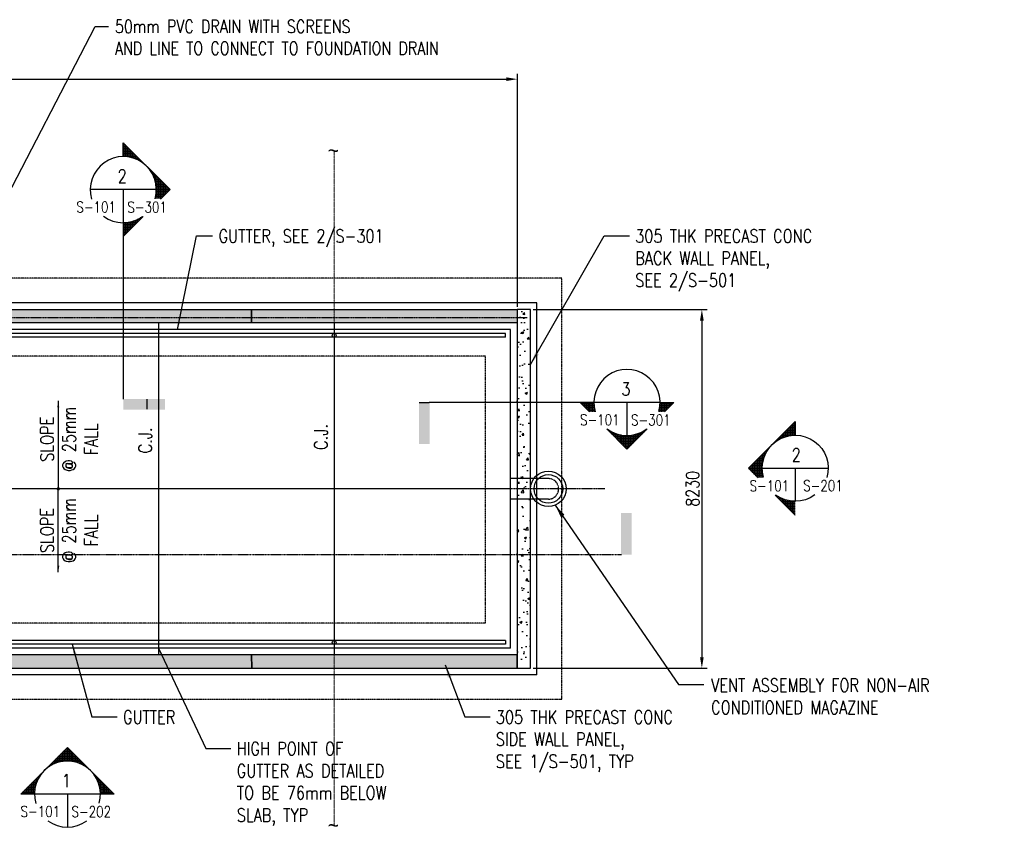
# Model space of a CAD drawing. Header units: millimetres. Extents: x -8117 to 700512, y -5118 to 30771.
# Tile 44 of 44: x 16296 to 38906, y 4064 to 22651. Entities that reach past the tile are written whole.
import ezdxf
from ezdxf import colors
from ezdxf.entities.mleader import LeaderData, LeaderLine
from ezdxf.enums import TextEntityAlignment as Align
from ezdxf.math import Vec2, Vec3

# ---------------------------------------------------------------- set-up
doc = ezdxf.new("R2010")
doc.units = ezdxf.units.MM
for name, pattern in [('CENTER2', [1.125, 0.75, -0.125, 0.125, -0.125]), ('HIDDEN', [0.375, 0.25, -0.125]), ('HIDDEN2', [0.1875, 0.125, -0.0625]), ('PHANTOM2', [1.25, 0.625, -0.125, 0.125, -0.125, 0.125, -0.125])]:
    doc.linetypes.add(name, pattern=pattern)
for name, color, linetype in [('A-ANNO-SYMB', 5, 'Continuous'), ('G-ANNO-TTLB-TEXT', 3, 'Continuous'), ('M-EXHS-DUCT', 250, 'Continuous'), ('S-ANNO-DIMS', 2, 'Continuous'), ('S-ANNO-SYMB', 4, 'Continuous'), ('S-ANNO-SYMB_5', 3, 'Continuous'), ('S-FNDN-FTNG', 2, 'HIDDEN'), ('S-FNDN-PDST', 1, 'Continuous'), ('S-FNDN-TEXT', 3, 'Continuous'), ('S-FNDN-WALL-CONC', 4, 'Continuous'), ('S-FNDN-WALL-PATT', 1, 'Continuous')]:
    doc.layers.add(name, color=color, linetype=linetype)
doc.layers.add('S-SDEL-HIDD', color=8, linetype='HIDDEN2', lineweight=9)
doc.styles.add('BASE48', font='romans.shx', dxfattribs={"width": 0.8})
doc.styles.add('ROMANS', font='ROMANS.shx', dxfattribs={"width": 0.8})
doc.styles.get("Standard").update_dxf_attribs({"font": 'romans.shx', "width": 0.8, "height": 3})
doc.styles.add('SX-FRAC', font='SX-FRAC.shx', dxfattribs={"width": 0.9, "height": 14})
doc.styles.add('Text', font='romans.shx', dxfattribs={"width": 0.8, "height": 3})
doc.dimstyles.new('Annotative', dxfattribs={"dimscale": 0, "dimtxt": 2.5, "dimasz": 2.5, "dimexe": 1.25, "dimexo": 0.625, "dimtad": 1, "dimdec": 0, "dimzin": 9, "dimdsep": 32, "dimtxsty": 'Standard', "dimcen": 2.5, "dimadec": 0, "dimazin": 0, "dimtfac": 1, "dimtdec": 0, "dimtmove": 1, "dimatfit": 3, "dimfxl": 1, "dimarcsym": 0})
doc.dimstyles.new('DIM48', dxfattribs={"dimscale": 48, "dimtxt": 0.125, "dimasz": 0.09375, "dimexe": 0.0625, "dimexo": 0.0625, "dimgap": 0.0625, "dimtad": 1, "dimdec": 4, "dimzin": 3, "dimdsep": 46, "dimlunit": 4, "dimtxsty": 'BASE48', "dimblk": 'ARCHTICK', "dimcen": 0.09, "dimdle": 0.0625, "dimclrd": 256, "dimclre": 256, "dimclrt": 4, "dimadec": 0, "dimazin": 0, "dimtfac": 1, "dimtdec": 4, "dimtmove": 0, "dimatfit": 2, "dimfxl": 1, "dimfrac": 2, "dimtolj": 1, "dimtzin": 0, "dimlwd": -1, "dimlwe": -1, "dimarcsym": 0})

# ---------------------------------------------------------------- blocks, each defined once
blk = doc.blocks.new('BSTAGDN')
h = blk.add_hatch()
h.set_pattern_fill('_USER', color=256, scale=0.375, angle=180, style=0, double=1, pattern_type=0)
h.set_pattern_definition([(180, (1942.341512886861, 515.1732563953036), (-4.592273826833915e-17, -0.375), []), (270, (1942.341512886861, 515.1732563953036), (0.375, -6.888410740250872e-17), [])])
edge = h.paths.add_edge_path()
edge.add_line((903.1488411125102, 241.0752649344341), (904.4516219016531, 241.0752649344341))
edge.add_arc((911.7288989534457, 243.2274722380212), 7.58885746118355, 179.9999999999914, 196.4752397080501, ccw=False)
edge.add_line((904.1400414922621, 243.2274722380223), (900.9966338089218, 243.2274722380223))
edge.add_line((900.9966338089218, 243.2274722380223), (903.1488411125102, 241.0752649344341))
edge = h.paths.add_edge_path()
edge.add_line((916.3672172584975, 237.1335253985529), (916.2515717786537, 237.1335253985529))
edge.add_arc((911.7288989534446, 243.2274722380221), 7.588857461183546, 233.4187384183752, 306.5812615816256, ccw=False)
edge.add_line((907.2062261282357, 237.1335253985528), (907.090580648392, 237.1335253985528))
edge.add_line((907.090580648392, 237.1335253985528), (911.7288989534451, 232.4952070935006))
edge.add_line((911.7288989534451, 232.4952070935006), (916.3672172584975, 237.1335253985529))
edge = h.paths.add_edge_path()
edge.add_line((919.0061760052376, 241.0752649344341), (920.3089567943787, 241.0752649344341))
edge.add_line((920.3089567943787, 241.0752649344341), (922.461164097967, 243.2274722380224))
edge.add_line((922.461164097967, 243.2274722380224), (919.3177564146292, 243.2274722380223))
edge.add_arc((911.7288989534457, 243.2274722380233), 7.588857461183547, 343.52476029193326, 359.9999999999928, ccw=False)
for p, q in [((919.3177564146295, 243.2274722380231), (904.1400414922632, 243.2274722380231)), ((911.7288989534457, 243.2274722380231), (911.7288989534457, 235.6386147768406))]:
    blk.add_line(p, q)
for points in [[(903.1488411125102, 241.0752649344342), (900.9966338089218, 243.2274722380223), (904.1400414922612, 243.2274722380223)], [(919.3177564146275, 243.2274722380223), (922.4611640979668, 243.2274722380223), (922.4611640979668, 243.2274722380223)], [(922.4611640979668, 243.2274722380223), (920.3089567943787, 241.0752649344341)], [(916.3672172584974, 237.1335253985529), (911.728898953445, 232.4952070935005), (907.090580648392, 237.1335253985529)]]:
    blk.add_lwpolyline(points)
for start, end in [(344.138164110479, 196.4752397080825), (233.5395644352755, 305.7420908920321)]:
    blk.add_arc((911.7288989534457, 243.2274722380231), 7.588857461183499, start, end)
at = {"style": 'ROMANS', "width": 0.8, "flags": 8}
blk.add_attdef('REF_NUM', text='', height=3.22715845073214, dxfattribs=at).set_placement((911.4824667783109, 244.8137864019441), align=Align.CENTER)
blk.add_attdef('SHT_FROM', text='', height=3.22715845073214, dxfattribs=at).set_placement((910.0394384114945, 237.9783193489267), align=Align.RIGHT)
blk.add_attdef('SHT_TO', (912.6588146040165, 237.9471529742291), '', height=3.22715845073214, dxfattribs=at)
blk = doc.blocks.new('*X46')
at = {"color": 0}
for p, q in [((-349.646875, 669.5225837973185), (-349.646875, 671.8587763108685)), ((-349.5962763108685, 671.9093750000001), (-348.6298183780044, 671.909375)), ((-349.25, 669.5637473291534), (-349.25, 672.2556513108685)), ((-349.1994013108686, 672.30625), (-348.6298183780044, 672.30625)), ((-348.853125, 669.5848710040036), (-348.853125, 672.6525263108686)), ((-348.8025263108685, 672.7031249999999), (-348.6298183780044, 672.703125)), ((-352.028125, 668.8237560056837), (-352.028125, 669.4775263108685)), ((-351.9775263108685, 669.5281249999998), (-349.6030254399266, 669.5281249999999)), ((-351.63125, 668.9986631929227), (-351.63125, 669.8744013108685)), ((-351.5806513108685, 669.925), (-348.6298183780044, 669.925)), ((-351.234375, 669.1485252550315), (-351.234375, 670.2712763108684)), ((-351.1837763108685, 670.3218750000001), (-348.6298183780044, 670.321875)), ((-350.8375, 669.2748191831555), (-350.8375, 670.6681513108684)), ((-350.7869013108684, 670.71875), (-348.6298183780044, 670.71875)), ((-350.440625, 669.3787005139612), (-350.440625, 671.0650263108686)), ((-350.3900263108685, 671.1156249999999), (-348.6298183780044, 671.1156249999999)), ((-350.04375, 669.461063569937), (-350.04375, 671.4619013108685)), ((-349.9931513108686, 671.5124999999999), (-348.6298183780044, 671.5124999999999)), ((-354.0125, 667.4840918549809), (-354.0125, 667.4931513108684)), ((-353.9619013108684, 667.5437499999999), (-353.9471166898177, 667.5437499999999)), ((-353.615625, 667.8267283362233), (-353.615625, 667.8900263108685)), ((-353.5650263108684, 667.9406249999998), (-353.4711399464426, 667.940625)), ((-353.21875, 668.1270560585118), (-353.21875, 668.2869013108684)), ((-353.1681513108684, 668.3375), (-352.9062781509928, 668.3375)), ((-352.821875, 668.390732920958), (-352.821875, 668.6837763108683)), ((-352.7712763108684, 668.734375), (-352.2107124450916, 668.734375)), ((-352.425, 668.621918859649), (-352.425, 669.0806513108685)), ((-352.3744013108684, 669.1312499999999), (-351.2835849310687, 669.1312499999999)), ((-356.790625, 659.5335602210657), (-356.7906249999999, 664.7150263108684)), ((-356.7400263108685, 664.765625), (-355.9305020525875, 664.765625)), ((-356.39375, 663.301352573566), (-356.39375, 665.1119013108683)), ((-356.3431513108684, 665.1624999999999), (-355.7480942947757, 665.1624999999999)), ((-355.996875, 664.6052349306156), (-355.996875, 665.5087763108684)), ((-355.9462763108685, 665.5593749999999), (-355.5381251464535, 665.5593749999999)), ((-355.6, 665.4479427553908), (-355.6, 665.9056513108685)), ((-355.5494013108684, 665.95625), (-355.2979915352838, 665.95625)), ((-355.203125, 666.0997313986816), (-355.203125, 666.3025263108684)), ((-355.1525263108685, 666.3531250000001), (-355.0242960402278, 666.353125)), ((-359.171875, 660.9672492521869), (-359.171875, 662.3337763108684)), ((-359.1212763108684, 662.384375), (-356.5333209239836, 662.384375)), ((-358.775, 660.570374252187), (-358.7749999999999, 662.7306513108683)), ((-358.7244013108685, 662.78125), (-356.4863659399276, 662.78125)), ((-358.378125, 660.1734992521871), (-358.378125, 663.1275263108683)), ((-358.3275263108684, 663.1781249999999), (-356.4189330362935, 663.1781249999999)), ((-357.98125, 659.776624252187), (-357.98125, 663.5244013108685)), ((-357.9306513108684, 663.575), (-356.3304842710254, 663.5749999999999)), ((-357.584375, 659.5335602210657), (-357.584375, 663.9212763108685)), ((-357.5337763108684, 663.971875), (-356.2202850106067, 663.971875)), ((-357.1875, 659.5335602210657), (-357.1875, 664.3181513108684)), ((-357.1369013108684, 664.36875), (-356.0873711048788, 664.36875)), ((-359.7952507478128, 661.5906249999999), (-356.5670924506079, 661.5906249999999)), ((-359.56875, 661.364124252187), (-359.56875, 661.9369013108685)), ((-359.5181513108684, 661.9875), (-356.5601617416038, 661.9875)), ((-359.3983757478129, 661.1937499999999), (-356.5541652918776, 661.1937499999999)), ((-359.0015007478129, 660.796875), (-356.5212826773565, 660.796875)), ((-358.6046257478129, 660.4), (-356.4681934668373, 660.4)), ((-358.2077507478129, 660.0031249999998), (-356.3944831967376, 660.003125)), ((-356.39375, 659.5335602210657), (-356.39375, 659.9996729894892)), ((-357.810875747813, 659.6062499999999), (-356.2995573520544, 659.6062499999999)), ((-353.21875, 655.0141242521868), (-353.21875, 655.063468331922)), ((-353.0483757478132, 654.84375), (-352.712940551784, 654.84375)), ((-352.821875, 654.6172492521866), (-352.821875, 654.9102926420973)), ((-352.6515007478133, 654.4468749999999), (-351.963211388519, 654.446875)), ((-352.425, 654.2203742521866), (-352.425, 654.6791067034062)), ((-352.2546257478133, 654.05), (-350.9180735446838, 654.05)), ((-352.028125, 653.8234992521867), (-352.028125, 654.4772695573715)), ((-351.8577507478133, 653.653125), (-348.6298183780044, 653.6531249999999)), ((-351.63125, 653.4266242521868), (-351.63125, 654.3023623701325)), ((-351.4608757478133, 653.2562499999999), (-348.6298183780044, 653.2562499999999)), ((-351.234375, 653.0297492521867), (-351.234375, 654.1525003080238)), ((-351.0640007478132, 652.859375), (-348.6298183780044, 652.859375)), ((-350.8375, 652.6328742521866), (-350.8375, 654.0262063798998)), ((-350.440625, 652.2359992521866), (-350.440625, 653.922325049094)), ((-350.04375, 651.8391242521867), (-350.04375, 653.8399619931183)), ((-349.646875, 651.4422492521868), (-349.646875, 653.7784417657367)), ((-349.25, 651.0453742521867), (-349.25, 653.7372782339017)), ((-348.853125, 650.6484992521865), (-348.853125, 653.7161545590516)), ((-350.6671257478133, 652.4625), (-348.6298183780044, 652.4625)), ((-350.2702507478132, 652.065625), (-348.6298183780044, 652.065625)), ((-349.8733757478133, 651.6687499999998), (-348.6298183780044, 651.6687499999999)), ((-349.4765007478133, 651.2718749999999), (-348.6298183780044, 651.2718749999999)), ((-349.0796257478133, 650.875), (-348.6298183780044, 650.875)), ((-348.6827507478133, 650.478125), (-348.6298183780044, 650.478125))]:
    blk.add_line(p, q, dxfattribs=at)
blk = doc.blocks.new('BSTAGRT')
for p, q in [((961.8322360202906, 358.4570066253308), (946.6545210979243, 358.4570066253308)), ((954.2433785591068, 358.4570066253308), (954.2433785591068, 350.8681491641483))]:
    blk.add_line(p, q)
for points in [[(954.2433785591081, 366.0458640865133), (954.2433785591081, 369.1892717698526), (958.8816968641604, 364.5509534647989)], [(962.774283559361, 356.2556464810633), (964.9756437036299, 358.4570066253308), (954.2433785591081, 369.189271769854), (954.2433785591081, 366.0458640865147)], [(954.2433785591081, 347.7247414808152), (958.8161124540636, 352.297475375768)]]:
    blk.add_lwpolyline(points)
for start, end in [(344.138164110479, 196.4752397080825), (233.5395644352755, 305.7420908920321)]:
    blk.add_arc((954.2433785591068, 358.4570066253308), 7.588857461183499, start, end)
at = {"xscale": -0.9560765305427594, "yscale": 0.9560765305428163, "zscale": 0.9560765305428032}
blk.add_blockref('*X46', (620.9265913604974, -274.1315200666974), dxfattribs=at)
at = {"style": 'ROMANS', "width": 0.8, "flags": 8}
blk.add_attdef('REF_NUM', text='', height=3.22715845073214, dxfattribs=at).set_placement((953.996946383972, 360.0433207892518), align=Align.CENTER)
blk.add_attdef('SHT_FROM', text='', height=3.22715845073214, dxfattribs=at).set_placement((952.5539180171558, 353.2078537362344), align=Align.RIGHT)
blk.add_attdef('SHT_TO', (955.1732942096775, 353.1766873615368), '', height=3.22715845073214, dxfattribs=at)
blk = doc.blocks.new('BSTAGUP')
h = blk.add_hatch()
h.set_pattern_fill('_USER', color=256, scale=0.375, style=0, double=1, pattern_type=0)
h.set_pattern_definition([(0, (-118.8837149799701, 0), (0, 0.375), []), (90, (-118.8837149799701, 0), (-0.375, 2.296136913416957e-17), [])])
h.paths.add_polyline_path([(917.0950315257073, 277.3119167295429), (911.7288989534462, 282.6780493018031), (906.3627663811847, 277.3119167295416, -0.4142135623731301)])
h.paths.add_polyline_path([(906.362766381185, 277.3119167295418), (900.9966338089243, 271.9457841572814), (904.1400414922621, 271.9457841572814, -0.1989123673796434)])
h.paths.add_polyline_path([(919.3177564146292, 271.9457841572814), (922.4611640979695, 271.9457841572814), (917.0950315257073, 277.3119167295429, -0.1989123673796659)])
for p, q in [((919.3177564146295, 271.9457841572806), (904.1400414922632, 271.9457841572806)), ((911.7288989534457, 271.9457841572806), (911.7288989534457, 264.3569266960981))]:
    blk.add_line(p, q)
for points in [[(900.9966338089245, 271.9457841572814), (911.7288989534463, 282.6780493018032), (922.4611640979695, 271.9457841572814), (919.3177564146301, 271.9457841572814)], [(904.1400414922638, 271.9457841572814), (900.9966338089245, 271.9457841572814), (900.9966338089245, 271.9457841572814)]]:
    blk.add_lwpolyline(points)
for start, end in [(344.138164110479, 196.4752397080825), (233.5395644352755, 305.7420908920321)]:
    blk.add_arc((911.7288989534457, 271.9457841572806), 7.588857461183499, start, end)
at = {"style": 'ROMANS', "width": 0.8, "flags": 8}
blk.add_attdef('REF_NUM', text='', height=3.22715845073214, dxfattribs=at).set_placement((911.4824667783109, 273.5320983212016), align=Align.CENTER)
blk.add_attdef('SHT_FROM', text='', height=3.22715845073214, dxfattribs=at).set_placement((910.0394384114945, 266.6966312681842), align=Align.RIGHT)
blk.add_attdef('SHT_TO', (912.6588146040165, 266.6654648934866), '', height=3.22715845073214, dxfattribs=at)
blk = doc.blocks.new('*D52')
at = {"layer": 'Defpoints', "color": 0, "transparency": 16777216}
for p in [(27723.79248956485, 21285.49765074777), (3333.890082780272, 16910.275178), (27723.79248956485, 15995.275178)]:
    blk.add_point(p, dxfattribs=at)
at = {"layer": 'S-ANNO-DIMS', "color": 0, "lineweight": -2, "transparency": 16777216}
for p, q in [((3333.890082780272, 16972.775178), (3333.890082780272, 21410.49765074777)), ((3583.890082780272, 21285.49765074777), (27473.79248956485, 21285.49765074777)), ((27723.79248956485, 16057.775178), (27723.79248956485, 21410.49765074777))]:
    blk.add_line(p, q, dxfattribs=at)
at = {"layer": 'S-ANNO-DIMS', "color": 0, "transparency": 16777216}
for points in [[(3583.890082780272, 21327.16431741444), (3583.890082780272, 21243.8309840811), (3333.890082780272, 21285.49765074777)], [(27473.79248956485, 21327.16431741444), (27473.79248956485, 21243.8309840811), (27723.79248956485, 21285.49765074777)]]:
    blk.add_solid(points, dxfattribs=at)
at = {"layer": 'S-ANNO-DIMS', "color": 0, "transparency": 16777216, "insert": (15528.84128617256, 21497.99765074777), "char_height": 300, "attachment_point": 5}
blk.add_mtext('24384', dxfattribs=at)
blk = doc.blocks.new('*D53')
at = {"layer": 'Defpoints', "color": 0, "transparency": 16777216}
for p in [(28022.89008278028, 15995.275178), (28022.89008278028, 7765.275177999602), (31960.96071176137, 7765.275177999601)]:
    blk.add_point(p, dxfattribs=at)
at = {"layer": 'S-ANNO-DIMS', "color": 0, "lineweight": -2, "transparency": 16777216}
for p, q in [((28085.39008278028, 15995.275178), (32085.96071176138, 15995.275178)), ((31960.96071176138, 15745.275178), (31960.96071176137, 8015.275177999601)), ((28085.39008278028, 7765.275177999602), (32085.96071176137, 7765.275177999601))]:
    blk.add_line(p, q, dxfattribs=at)
at = {"layer": 'S-ANNO-DIMS', "color": 0, "transparency": 16777216}
for points in [[(31919.29404509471, 15745.275178), (32002.62737842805, 15745.275178), (31960.96071176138, 15995.275178)], [(31919.29404509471, 8015.275177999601), (32002.62737842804, 8015.275177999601), (31960.96071176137, 7765.275177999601)]]:
    blk.add_solid(points, dxfattribs=at)
at = {"layer": 'S-ANNO-DIMS', "color": 0, "transparency": 16777216, "insert": (31748.46071176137, 11880.2751779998), "char_height": 300, "attachment_point": 5, "rotation": 90}
blk.add_mtext('8230', dxfattribs=at)

msp = doc.modelspace()

# ---------------------------------------------------------------- hatches: boundary and pattern name
at = {"layer": 'S-FNDN-WALL-PATT'}
h = msp.add_hatch(dxfattribs=at)
h.set_pattern_fill('AR-CONC', color=256, scale=75, style=0)
h.set_pattern_definition([(49.99999999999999, (-0.4508697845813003, -3.001332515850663e-11), (537.9451369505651, -47.06410123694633), [56.25, -618.75]), (355, (-0.4508697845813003, -3.001332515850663e-11), (-104.06350020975, 564.1441002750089), [45, -495]), (100.4514, (44.37789021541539, -3.922005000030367), (433.8820362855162, 517.0796565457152), [47.8051425, -525.856584]), (46.18420000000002, (-0.4508697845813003, 149.99999999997), (800.4307864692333, -124.1392607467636), [84.37499999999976, -928.1249999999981]), (96.6356, (66.25168896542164, 139.6550197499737), (700.9970291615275, 730.5884031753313), [71.707716, -788.78475]), (351.1842, (-0.4508697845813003, 149.99999999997), (700.9964588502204, 730.5889506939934), [67.5, -742.5]), (21, (74.5491302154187, 112.49999999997), (447.6802890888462, -301.9641679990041), [56.25, -618.75]), (326.0000000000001, (74.5491302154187, 112.49999999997), (182.4864989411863, 543.8625337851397), [45, -495]), (71.4514, (111.8558049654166, 87.33629549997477), (630.1669714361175, 241.8978725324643), [47.8051425, -525.856584]), (37.50000000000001, (-0.4508697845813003, -3.001332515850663e-11), (9.119891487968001, 249.6703903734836), [0, -488.9999999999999, 0, -502.5, 0, -496.875]), (7.499999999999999, (-0.4508697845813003, -3.001332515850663e-11), (197.3021530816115, 295.8087839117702), [0, -286.5, 0, -477.75, 0, -189.375]), (327.5, (-167.7008697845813, -3.001332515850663e-11), (400.3668271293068, -16.91615380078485), [0, -187.5, 0, -585, 0, -776.25]), (317.5, (-242.7008697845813, -3.001332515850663e-11), (437.3896270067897, 75.07873674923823), [0, -243.75, 0, -388.5, 0, -551.25])])
h.paths.add_polyline_path([(21621.85350678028, 15995.27517799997), (27717.89008278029, 15995.27517799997), (27717.89008278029, 15690.27517799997), (21621.85350678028, 15690.27517799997)])
h.paths.add_polyline_path([(15525.86569878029, 15995.27517799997), (21621.85350678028, 15995.27517799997), (21621.85350678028, 15690.27517799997), (15525.86569878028, 15690.27517799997)])
h.paths.add_polyline_path([(9429.877890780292, 15995.27517799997), (15525.86569878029, 15995.27517799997), (15525.86569878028, 15690.27517799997), (9429.877890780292, 15690.27517799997)])
h.paths.add_polyline_path([(3333.890082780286, 15690.27517799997), (9429.877890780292, 15690.27517799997), (9429.877890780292, 15995.27517799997), (3333.890082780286, 15995.27517799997)])
h = msp.add_hatch(dxfattribs=at)
h.set_pattern_fill('AR-CONC', color=256, scale=75, style=0)
h.set_pattern_definition([(49.99999999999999, (81.44943521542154, -3.001332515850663e-11), (537.9451369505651, -47.06410123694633), [56.25, -618.75]), (355, (81.44943521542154, -3.001332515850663e-11), (-104.06350020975, 564.1441002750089), [45, -495]), (100.4514, (126.2781952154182, -3.922005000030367), (433.8820362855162, 517.0796565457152), [47.80514249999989, -525.8565839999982]), (46.18420000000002, (81.44943521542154, 149.99999999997), (800.4307864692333, -124.1392607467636), [84.37499999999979, -928.1249999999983]), (96.63559999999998, (148.1519939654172, 139.6550197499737), (700.9970291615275, 730.5884031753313), [71.70771599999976, -788.7847499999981]), (351.1842, (81.44943521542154, 149.99999999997), (700.9964588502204, 730.5889506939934), [67.5, -742.5]), (21, (156.4494352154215, 112.49999999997), (447.6802890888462, -301.9641679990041), [56.25, -618.75]), (326.0000000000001, (156.4494352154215, 112.49999999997), (182.4864989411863, 543.8625337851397), [45, -495]), (71.4514, (193.7561099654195, 87.33629549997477), (630.1669714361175, 241.8978725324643), [47.8051425, -525.856584]), (37.50000000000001, (81.44943521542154, -3.001332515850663e-11), (9.119891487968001, 249.6703903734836), [0, -488.9999999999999, 0, -502.5, 0, -496.875]), (7.499999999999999, (81.44943521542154, -3.001332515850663e-11), (197.3021530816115, 295.8087839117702), [0, -286.5, 0, -477.75, 0, -189.375]), (327.5, (-85.80056478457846, -3.001332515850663e-11), (400.3668271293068, -16.91615380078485), [0, -187.5, 0, -585, 0, -776.25]), (317.5, (-160.8005647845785, -3.001332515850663e-11), (437.3896270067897, 75.07873674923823), [0, -243.75, 0, -388.5, 0, -551.25])])
h.paths.add_polyline_path([(27717.89008278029, 7765.275177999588), (28022.89008278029, 7765.275177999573), (28022.89008278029, 15995.27517799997), (27717.89008278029, 15995.27517799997)])
h = msp.add_hatch(dxfattribs=at)
h.set_pattern_fill('AR-CONC', color=256, scale=75, style=0)
h.set_pattern_definition([(49.99999999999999, (-0.4508697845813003, -3.001332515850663e-11), (537.9451369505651, -47.06410123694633), [56.25, -618.75]), (355, (-0.4508697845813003, -3.001332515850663e-11), (-104.06350020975, 564.1441002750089), [45, -495]), (100.4514, (44.37789021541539, -3.922005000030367), (433.8820362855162, 517.0796565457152), [47.8051425, -525.856584]), (46.18420000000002, (-0.4508697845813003, 149.99999999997), (800.4307864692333, -124.1392607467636), [84.37499999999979, -928.1249999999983]), (96.6356, (66.25168896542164, 139.6550197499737), (700.9970291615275, 730.5884031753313), [71.707716, -788.78475]), (351.1842, (-0.4508697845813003, 149.99999999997), (700.9964588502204, 730.5889506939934), [67.5, -742.5]), (21, (74.5491302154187, 112.49999999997), (447.6802890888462, -301.9641679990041), [56.25, -618.75]), (326.0000000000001, (74.5491302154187, 112.49999999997), (182.4864989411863, 543.8625337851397), [45, -495]), (71.4514, (111.8558049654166, 87.33629549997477), (630.1669714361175, 241.8978725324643), [47.8051425, -525.856584]), (37.50000000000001, (-0.4508697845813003, -3.001332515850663e-11), (9.119891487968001, 249.6703903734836), [0, -488.9999999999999, 0, -502.5, 0, -496.875]), (7.499999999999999, (-0.4508697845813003, -3.001332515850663e-11), (197.3021530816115, 295.8087839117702), [0, -286.5, 0, -477.75, 0, -189.375]), (327.5, (-167.7008697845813, -3.001332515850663e-11), (400.3668271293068, -16.91615380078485), [0, -187.5, 0, -585, 0, -776.25]), (317.5, (-242.7008697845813, -3.001332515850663e-11), (437.3896270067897, 75.07873674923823), [0, -243.75, 0, -388.5, 0, -551.25])])
h.paths.add_polyline_path([(3333.890082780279, 7765.275178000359), (9429.87789078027, 7765.27517800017), (9429.877890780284, 8070.28279799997), (3333.890082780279, 8070.28279799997)])
h.paths.add_polyline_path([(9429.87789078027, 7765.27517800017), (15525.86569878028, 7765.275177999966), (15525.86569878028, 8070.28279799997), (9429.877890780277, 8070.28279799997)])
h.paths.add_polyline_path([(15525.86569878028, 7765.275177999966), (21622.80101523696, 7765.275177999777), (21621.85350678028, 8070.28279799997), (15525.86569878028, 8070.28279799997)])
h.paths.add_polyline_path([(21622.80101523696, 7765.275177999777), (27717.89008278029, 7765.275177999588), (27717.89008278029, 8070.28279799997), (21621.85350678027, 8070.28279799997)])

# ---------------------------------------------------------------- linework, layer by layer
at = {"layer": 'A-ANNO-SYMB'}
msp.add_line((19222.16575521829, 13709.52510888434), (19222.16575521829, 13938.4100224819), dxfattribs=at)
at = {"layer": 'A-ANNO-SYMB', "color": 1}
msp.add_line((25470.9009584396, 13864.05152798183), (25699.78587203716, 13864.05152798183), dxfattribs=at)
at = {"layer": 'Defpoints', "linetype": 'CENTER2'}
for p, q in [((27946.94161978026, 15804.49943328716), (3319.289730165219, 15804.49943328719)), ((29735.92997715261, 11880.275178), (-8116.578607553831, 11880.275178))]:
    msp.add_line(p, q, dxfattribs=at)
at = {"layer": 'M-EXHS-DUCT', "linetype": 'HIDDEN'}
msp.add_line((28436.49459856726, 12115.99199823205), (27565.34161978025, 12115.99199823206, 1.322914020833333), dxfattribs=at)
msp.add_lwpolyline([(27565.34161978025, 11644.55835776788), (27565.34161978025, 12115.99199823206)], dxfattribs=at)
msp.add_lwpolyline([(27565.34161978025, 11644.55835776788), (27565.34161978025, 12115.99199823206)], dxfattribs=at)
at = {"layer": 'M-EXHS-DUCT', "linetype": 'HIDDEN', "elevation": 1.322914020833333}
msp.add_lwpolyline([(28436.49459856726, 11644.55835776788), (27565.34161978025, 11644.55835776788)], dxfattribs=at)
at = {"layer": 'M-EXHS-DUCT'}
for radius in [408.1529787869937, 328.4700947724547]:
    msp.add_circle((28436.49459856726, 11880.27517799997), radius, dxfattribs=at)
at = {"layer": 'M-EXHS-DUCT', "linetype": 'HIDDEN'}
msp.add_arc((28436.49459856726, 11880.27517799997), 235.7168202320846, 270, 90, dxfattribs=at)
at = {"layer": 'S-ANNO-DIMS', "const_width": 38.09992379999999}
msp.add_lwpolyline([(17162.05766360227, 11880.275178, 1), (17200.15758740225, 11880.275178, 1)], format="xyb", close=True, dxfattribs=at)
at = {"layer": 'S-ANNO-SYMB_5'}
for p, q in [((18674.9225963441, 17990.880078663), (18674.9225963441, 13938.4100224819)), ((29482.35351196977, 13864.05152798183), (25699.78587203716, 13864.05152798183))]:
    msp.add_line(p, q, dxfattribs=at)
at = {"layer": 'S-ANNO-SYMB_5', "linetype": 'PHANTOM2', "ltscale": 25}
msp.add_line((-252.2533064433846, 10369.75831933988), (30112.97023200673, 10369.75831933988), dxfattribs=at)
at = {"layer": 'S-ANNO-SYMB_5'}
for points in [[(18674.9225963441, 13946.58981035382), (18674.9225963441, 13700.7325639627), (19631.24171884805, 13946.58981035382), (19631.24171884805, 13700.7325639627)], [(25707.96565990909, 13864.05152798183), (25462.10841351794, 13864.05152798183), (25707.96565990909, 12907.73240547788), (25462.10841351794, 12907.73240547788)], [(30104.79044413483, 10369.75831933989), (30350.64769052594, 10369.75831933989), (30104.79044413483, 11326.07744184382), (30350.64769052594, 11326.07744184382)]]:
    msp.add_solid(points, dxfattribs=at)
at = {"layer": 'S-FNDN-FTNG', "ltscale": 25}
for p, q in [((28746.89008278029, 16719.27517799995), (6833.890082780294, 16719.27517799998)), ((28746.89008278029, 7041.275177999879), (28746.89008278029, 16719.27517799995)), ((26993.89008278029, 14928.49943328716), (6533.890082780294, 14928.49943328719)), ((26993.89008278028, 8794.282797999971), (26993.89008278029, 14928.49943328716)), ((26993.89008278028, 8794.282797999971), (6533.890082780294, 8794.282797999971)), ((28746.89008278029, 7041.275177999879), (6533.890082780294, 7041.275177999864))]:
    msp.add_line(p, q, dxfattribs=at)
at = {"layer": 'S-FNDN-PDST'}
for p, q in [((28174.89008278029, 16147.67517799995), (3333.890082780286, 16147.67517799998)), ((28174.89008278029, 7613.375177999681), (28174.89008278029, 16147.67517799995)), ((27565.71585128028, 15538.49943328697), (3333.890082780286, 15538.49943328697)), ((27454.23159220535, 15449.20043842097), (3414.9738769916, 15449.04251246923)), ((27454.23159220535, 15360.19961211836), (27454.23159220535, 15449.19943328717)), ((27565.89008278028, 8222.18279799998), (27565.89008278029, 15538.49943328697)), ((27454.23159220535, 15360.2006172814), (3414.9738769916, 15360.04268673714)), ((27454.23159220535, 8400.349738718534), (6372.590667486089, 8400.50831842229)), ((27454.23159220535, 8400.350743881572), (27454.23159220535, 8311.350922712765)), ((27565.89008278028, 8222.18279799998), (3333.890082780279, 8222.18279799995)), ((27454.23159220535, 8311.350922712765), (6372.590082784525, 8311.50848854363)), ((28174.89008278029, 7613.375177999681), (3333.890082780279, 7613.375177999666))]:
    msp.add_line(p, q, dxfattribs=at)
at = {"layer": 'S-FNDN-PDST', "linetype": 'Continuous'}
for p, q in [((19480.15987418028, 15690.27517799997), (19480.15987418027, 8070.283055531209)), ((23516.70232208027, 15690.27517799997), (23516.70232208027, 8070.283119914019)), ((27565.89008278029, 11880.27484828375), (3333.890082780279, 11880.33172377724))]:
    msp.add_line(p, q, dxfattribs=at)
at = {"layer": 'S-FNDN-PDST'}
for centre in [(23516.70232208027, 15404.5501552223), (23516.70232208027, 8356.008013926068)]:
    msp.add_circle(centre, 44.49991286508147, dxfattribs=at)
at = {"layer": 'S-FNDN-WALL-CONC'}
for points in [[(15525.86569878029, 15995.27517799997), (21621.85350678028, 15995.27517799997), (21621.85350678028, 15690.27517799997), (15525.86569878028, 15690.27517799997)], [(21621.85350678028, 15995.27517799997), (27717.89008278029, 15995.27517799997), (27717.89008278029, 15690.27517799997), (21621.85350678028, 15690.27517799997)], [(27717.89008278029, 7765.275177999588), (28022.89008278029, 7765.275177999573), (28022.89008278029, 15995.27517799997), (27717.89008278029, 15995.27517799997)], [(15525.86569878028, 7765.275177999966), (21622.80101523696, 7765.275177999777), (21621.85350678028, 8070.28279799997), (15525.86569878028, 8070.28279799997)], [(21622.80101523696, 7765.275177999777), (27717.89008278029, 7765.275177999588), (27717.89008278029, 8070.28279799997), (21621.85350678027, 8070.28279799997)]]:
    msp.add_lwpolyline(points, close=True, dxfattribs=at)
at = {"layer": 'S-SDEL-HIDD', "ltscale": 15}
for p, q in [((23516.70232208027, 15404.55041275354), (23516.70232208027, 19624.08454804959)), ((23516.70232208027, 8356.007756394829), (23516.70232208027, 4136.473621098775))]:
    msp.add_line(p, q, dxfattribs=at)

# ---------------------------------------------------------------- block references
at = {"layer": 'S-ANNO-SYMB'}
ref = msp.add_blockref('BSTAGRT', (-76749.22441089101, -17095.86466412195), dxfattribs=dict(at, xscale=99.9998000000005, yscale=99.9998000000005, zscale=99.9998000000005))
ref.add_attrib('SHT_TO', 'S-301', (18767.91397541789, 18221.73343669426), dxfattribs={"layer": '0', "color": 4, "height": 249.9995, "style": 'ROMANS', "width": 0.8})
ref.add_attrib('SHT_FROM', 'S-101', dxfattribs={"layer": '0', "color": 4, "height": 249.9995, "style": 'ROMANS', "width": 0.8}).set_placement((18505.97688004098, 18224.85006793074), align=Align.RIGHT)
ref.add_attrib('REF_NUM', '2', dxfattribs={"layer": '0', "color": 4, "height": 299.9994, "style": 'ROMANS', "width": 0.8}).set_placement((18650.27942811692, 18908.39540613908), align=Align.CENTER)
ref = msp.add_blockref('BSTAGDN', (-60931.46980924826, -10458.64705032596), dxfattribs=dict(at, xscale=99.9998000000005, yscale=99.9998000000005, zscale=99.9998000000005))
ref.add_attrib('REF_NUM', '3', dxfattribs={"layer": '0', "color": 4, "height": 299.9994, "style": 'ROMANS', "width": 0.8}).set_placement((30216.59457208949, 14022.68262711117), align=Align.CENTER)
ref.add_attrib('SHT_TO', 'S-301', (30334.22911939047, 13336.02065766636), dxfattribs={"layer": '0', "color": 4, "height": 249.9995, "style": 'ROMANS', "width": 0.8})
ref.add_attrib('SHT_FROM', 'S-101', dxfattribs={"layer": '0', "color": 4, "height": 249.9995, "style": 'ROMANS', "width": 0.8}).set_placement((30072.29202401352, 13339.13728890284), align=Align.RIGHT)
ref = msp.add_blockref('BSTAGRT', (129527.7516905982, -23492.81295939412), dxfattribs=dict(at, xscale=-99.99979999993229, yscale=99.99979999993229, zscale=99.99980000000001))
ref.add_attrib('SHT_TO', 'S-101', (33058.23425667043, 11824.7851414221), dxfattribs={"layer": '0', "color": 4, "height": 249.9995, "style": 'ROMANS', "width": 0.8})
ref.add_attrib('SHT_FROM', 'S-201', dxfattribs={"layer": '0', "color": 4, "height": 249.9995, "style": 'ROMANS', "width": 0.8}).set_placement((35196.35807585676, 11827.90177265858), align=Align.RIGHT)
ref.add_attrib('REF_NUM', '2', dxfattribs={"layer": '0', "color": 4, "height": 299.9994, "style": 'ROMANS', "width": 0.8}).set_placement((34128.24785159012, 12511.44711086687), align=Align.CENTER)
ref = msp.add_blockref('BSTAGUP', (-73779.98673658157, -22321.46683010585), dxfattribs=dict(at, xscale=99.99979999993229, yscale=99.99979999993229, zscale=99.99979999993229))
ref.add_attrib('SHT_TO', 'S-202', (17485.71219205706, 4345.026326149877), dxfattribs={"layer": '0', "color": 4, "height": 249.9995, "style": 'ROMANS', "width": 0.8})
ref.add_attrib('SHT_FROM', 'S-101', dxfattribs={"layer": '0', "color": 4, "height": 249.9995, "style": 'ROMANS', "width": 0.8}).set_placement((17223.77509668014, 4348.142957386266), align=Align.RIGHT)
ref.add_attrib('REF_NUM', '1', dxfattribs={"layer": '0', "color": 4, "height": 299.9994, "style": 'ROMANS', "width": 0.8}).set_placement((17368.07764475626, 5031.688295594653), align=Align.CENTER)

# ---------------------------------------------------------------- texts
at = {"layer": 'S-FNDN-TEXT', "char_height": 304.8, "attachment_point": 1, "style": 'BASE48'}
for s, insert, width in [('GUTTER, SEE 2/S-301', (20861.43873626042, 17837.45138081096), 11328.11277753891), ('305 THK PRECAST CONC\\PBACK WALL PANEL, \\PSEE 2/S-501', (30429.96494854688, 17837.50005617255), 11328.11277753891), ('VENT ASSEMBLY FOR NON-AIR CONDITIONED MAGAZINE', (32173.13444227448, 7523.153048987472, -1.322914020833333), 6496.540764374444), ('254 THK CONC SLAB\\PON GRADE,SEE\\P1/S-401, TYP', (12680.92317384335, 6793.501754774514), 11328.11277753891), ('GUTTER', (18667.40665724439, 6793.501754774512), 11328.11277753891), ('305 THK PRECAST CONC\\PSIDE WALL PANEL, \\PSEE 1/S-501, TYP', (27229.82009573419, 6793.501754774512), 11328.11277753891), ('HIGH POINT OF\\PGUTTER AS DETAILED\\PTO BE 76mm BELOW\\PSLAB, TYP', (21280.08476319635, 6068.698762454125), 11328.11277753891)]:
    msp.add_mtext(s, dxfattribs=dict(at, insert=insert, width=width))
at = {"layer": 'S-FNDN-TEXT', "char_height": 304.8, "width": 4488.146505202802, "attachment_point": 5, "rotation": 90, "style": 'BASE48'}
for insert in [(17431.50347867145, 13020.50012368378), (17431.50347867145, 10925.78309204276)]:
    msp.add_mtext('SLOPE \\P@ 25mm \\PFALL', dxfattribs=dict(at, insert=insert))
at = {"layer": 'S-FNDN-TEXT', "linetype": 'Continuous', "char_height": 304.8, "width": 11328.11277753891, "attachment_point": 1, "rotation": 90, "style": 'BASE48'}
for insert in [(19024.10453776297, 12695.03386266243), (23060.64698566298, 12773.89037524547)]:
    msp.add_mtext('C.J.', dxfattribs=dict(at, insert=insert))
at = {"layer": 'S-SDEL-HIDD', "style": 'SX-FRAC', "width": 0.9}
for p in [(23375.34024336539, 19473.6765219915), (23375.34024336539, 3982.081647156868)]:
    msp.add_text('~', height=355.6, dxfattribs=at).set_placement(p)

# ---------------------------------------------------------------- dimensions: what is measured, and where the dimension line sits
at = {"layer": 'S-ANNO-DIMS', "color": 2}
dim = msp.add_linear_dim(base=(27723.79248956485, 21285.49765074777), p1=(3333.890082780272, 16910.275178), p2=(27723.79248956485, 15995.275178), text='24384', dimstyle='Annotative', dxfattribs=at)
dim.commit()
dim.dimension.update_dxf_attribs({"geometry": '*D52', "text_midpoint": (15528.84128617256, 21497.99765074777)})
dim = msp.add_linear_dim(base=(31960.96071176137, 7765.275177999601), p1=(28022.89008278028, 15995.275178), p2=(28022.89008278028, 7765.275177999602), angle=90, dimstyle='Annotative', dxfattribs=at)
dim.commit()
dim.dimension.update_dxf_attribs({"geometry": '*D53', "text_midpoint": (31748.46071176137, 11880.2751779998)})

# ---------------------------------------------------------------- leaders
at = {"layer": 'G-ANNO-TTLB-TEXT'}
ml = msp.add_multileader_mtext('Standard', dxfattribs=at)
ml.set_content('{\\C256;50mm PVC DRAIN WITH SCREENS\\PAND LINE TO CONNECT TO FOUNDATION DRAIN}', color=3, style='Text')
ml.set_leader_properties(color=2)
ml.build(insert=Vec2(0, 0))
ml.multileader.update_dxf_attribs({"text_right_attachment_type": 3, "dogleg_length": 3, "arrow_head_size": 300, "scale": 100})
ctx = ml.context
ctx.base_point, ctx.scale, ctx.char_height, ctx.arrow_head_size, ctx.landing_gap_size, ctx.plane_origin = Vec3(18332.56239847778, 22495.91668936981), 100, 300, 300, 150, Vec3(15443.61742628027, 17514.31748040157)
ctx.right_attachment = 3
notes = []
notes.append((ctx, [(0, (1, 1, 0), (18032.56239847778, 22495.91668936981), (1, 0), 300, [(0, [(15443.61742628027, 17514.31748040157)], 0, [])])]))
ctx.mtext.insert, ctx.mtext.width, ctx.mtext.flow_direction = Vec3(18482.56239847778, 22645.91668936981), 6820.293126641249, 5
at = {"layer": 'S-ANNO-DIMS'}
for points, override in [([(19922.64950359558, 15538.4994332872), (20354.84363159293, 17688.91524283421), (20719.80770704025, 17688.91524283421)], {"dimscale": 100, "dimtxt": 3, "dimasz": 3, "dimexe": 1.58, "dimexo": 1.58, "dimgap": 1.58, "dimtad": 0, "dimtoh": 1, "dimdec": 0, "dimlunit": 2, "dimdle": 0, "dimclrd": 2, "dimclre": 2, "dimtfac": 0.7, "dimtdec": 0, "dimtix": 1, "dimtmove": 1}), ([(28028.79248956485, 14735.92358104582), (29716.57535353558, 17688.91524283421), (30296.910235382, 17688.91524283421)], {"dimscale": 100, "dimtxt": 3, "dimasz": 3, "dimexe": 1.58, "dimexo": 1.58, "dimgap": 1.58, "dimtad": 0, "dimtoh": 1, "dimdec": 0, "dimlunit": 2, "dimdle": 0, "dimclrd": 2, "dimclre": 2, "dimtfac": 0.7, "dimtdec": 0, "dimtix": 1, "dimtmove": 1}), ([(17181.10762550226, 13898.24036615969), (17181.10762550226, 11880.27517799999)], {"dimscale": 50, "dimtxt": 3, "dimasz": 3, "dimexe": 1.58, "dimexo": 1.58, "dimgap": 1.58, "dimtad": 0, "dimtoh": 1, "dimdec": 0, "dimlunit": 2, "dimdle": 0, "dimclrd": 2, "dimclre": 2, "dimtfac": 0.7, "dimtdec": 0, "dimtix": 1, "dimtmove": 1}), ([(17181.10762550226, 9967.261843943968), (17181.10762550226, 11880.275178)], {"dimscale": 50, "dimtxt": 3, "dimasz": 3, "dimexe": 1.58, "dimexo": 1.58, "dimgap": 1.58, "dimtad": 0, "dimtoh": 1, "dimdec": 0, "dimlunit": 2, "dimdle": 0, "dimclrd": 2, "dimclre": 2, "dimtfac": 0.7, "dimtdec": 0, "dimtix": 1, "dimtmove": 1}), ([(28594.58102525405, 11503.98069785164, -1.322914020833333), (31425.73101234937, 7390.583601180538, -1.322914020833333), (32006.06589419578, 7390.583601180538, -1.322914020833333)], {"dimscale": 100, "dimtxt": 3, "dimasz": 3, "dimexe": 1.58, "dimexo": 1.58, "dimgap": 1.58, "dimtad": 0, "dimtoh": 1, "dimdec": 0, "dimlunit": 2, "dimdle": 0, "dimclrd": 2, "dimclre": 2, "dimtfac": 0.7, "dimtdec": 0, "dimtix": 1, "dimtmove": 1}), ([(17503.75722494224, 8311.398126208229), (17954.01706223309, 6644.916941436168), (18534.35194407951, 6644.916941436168)], {"dimscale": 100, "dimtxt": 3, "dimasz": 3, "dimexe": 1.58, "dimexo": 1.58, "dimgap": 1.58, "dimtad": 0, "dimtoh": 1, "dimdec": 0, "dimlunit": 2, "dimdle": 0, "dimclrd": 2, "dimclre": 2, "dimtfac": 0.7, "dimtdec": 0, "dimtix": 1, "dimtmove": 1}), ([(19480.15987418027, 8222.182797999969), (20566.69516818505, 5920.113949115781), (21147.03005003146, 5920.113949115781)], {"dimscale": 100, "dimtxt": 3, "dimasz": 3, "dimexe": 1.58, "dimexo": 1.58, "dimgap": 1.58, "dimtad": 0, "dimtoh": 1, "dimdec": 0, "dimlunit": 2, "dimdle": 0, "dimclrd": 2, "dimclre": 2, "dimtfac": 0.7, "dimtdec": 0, "dimtix": 1, "dimtmove": 1}), ([(26066.17066343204, 7841.275178), (26516.43050072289, 6644.916941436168), (27096.76538256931, 6644.916941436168)], {"dimscale": 100, "dimtxt": 3, "dimasz": 3, "dimexe": 1.58, "dimexo": 1.58, "dimgap": 1.58, "dimtad": 0, "dimtoh": 1, "dimdec": 0, "dimlunit": 2, "dimdle": 0, "dimclrd": 2, "dimclre": 2, "dimtfac": 0.7, "dimtdec": 0, "dimtix": 1, "dimtmove": 1})]:
    msp.add_leader(points, dimstyle='DIM48', override=override, dxfattribs=at)
for ctx, leaders in notes:
    for number, flags, end, landing, length, lines in leaders:
        leader = LeaderData()
        leader.index, (leader.has_last_leader_line, leader.has_dogleg_vector, leader.attachment_direction) = number, flags
        leader.last_leader_point, leader.dogleg_vector, leader.dogleg_length = Vec3(end), Vec3(landing), length
        for number, points, colour, breaks in lines:
            line = LeaderLine()
            line.index, line.vertices, line.color, line.breaks = number, Vec3.list(points), colors.encode_raw_color(colour), breaks
            leader.lines.append(line)
        ctx.leaders.append(leader)

doc.saveas('drawing.dxf')
